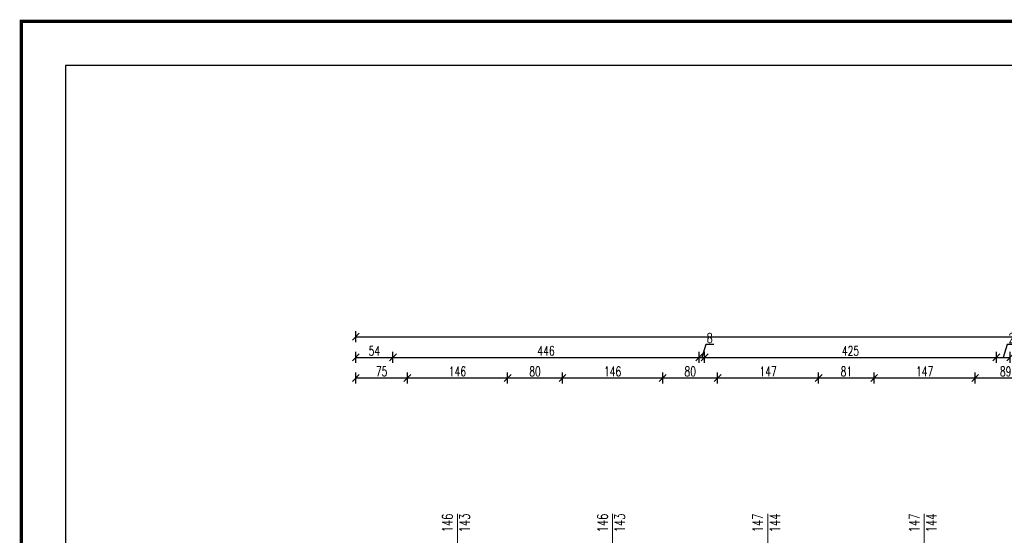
# Model space of a CAD drawing. Header units: inches. Extents: x 4551 to 8756, y -20806 to 359.
# Tile 9 of 35: x 4551 to 5986, y -7452 to -6701. Entities that reach past the tile are written whole.
import ezdxf

# ---------------------------------------------------------------- set-up
doc = ezdxf.new("R2010")
doc.units = ezdxf.units.IN
doc.header["$MEASUREMENT"] = 0
doc.layers.add('A_opisy-stolarka', color=7, linetype='Continuous', lineweight=9)
doc.layers.add('K-WYMIARY', color=150, linetype='Continuous', lineweight=5)
doc.styles.add('standard_1', font='romans.shx', dxfattribs={"width": 0.7})
doc.dimstyles.new('ISO-100', dxfattribs={"dimtxt": 15, "dimasz": 10, "dimexe": 8, "dimexo": 0.425, "dimgap": 2.5, "dimtad": 1, "dimdec": 1, "dimrnd": 0.5, "dimtxsty": 'standard_1', "dimblk": 'OBLIQUE', "dimcen": 10, "dimadec": 0, "dimazin": 0, "dimtfac": 1, "dimtdec": 0, "dimtmove": 0, "dimatfit": 3, "dimldrblk": 'OBLIQUE', "dimfxl": 8, "dimfxlon": 1, "dimarcsym": 0})

# ---------------------------------------------------------------- blocks, each defined once
blk = doc.blocks.new('_Oblique')
at = {"color": 0, "linetype": 'ByBlock', "lineweight": -2}
blk.add_line((-0.5, -0.5), (0.5, 0.5), dxfattribs=at)
blk = doc.blocks.new('*D63')
at = {"layer": 'Defpoints', "color": 0}
for p in [(5116.1, -7222.6), (5041.1, -7392.2), (5116.1, -7392.2)]:
    blk.add_point(p, dxfattribs=at)
at = {"layer": 'K-WYMIARY', "color": 0, "lineweight": -2}
for p, q in [((5041.1, -7230.6), (5041.1, -7214.6)), ((5041.1, -7222.6), (5116.1, -7222.6)), ((5116.1, -7230.6), (5116.1, -7214.6))]:
    blk.add_line(p, q, dxfattribs=at)
at = {"layer": 'K-WYMIARY', "color": 0, "lineweight": -2, "xscale": 10, "yscale": 10, "zscale": 10, "rotation": 180}
blk.add_blockref('_Oblique', (5041.1, -7222.6), dxfattribs=at)
at = {"layer": 'K-WYMIARY', "color": 0, "lineweight": -2, "xscale": 10, "yscale": 10, "zscale": 10}
blk.add_blockref('_Oblique', (5116.1, -7222.6), dxfattribs=at)
at = {"layer": 'K-WYMIARY', "color": 0, "insert": (5078.6, -7213.1), "char_height": 14, "attachment_point": 5, "style": 'standard_1'}
blk.add_mtext('75', dxfattribs=at)
blk = doc.blocks.new('*D64')
at = {"layer": 'Defpoints', "color": 0}
for p in [(5262.1, -7222.6), (5116.1, -7392.2), (5262.1, -7392.2)]:
    blk.add_point(p, dxfattribs=at)
at = {"layer": 'K-WYMIARY', "color": 0, "lineweight": -2}
for p, q in [((5116.1, -7230.6), (5116.1, -7214.6)), ((5116.1, -7222.6), (5262.1, -7222.6)), ((5262.1, -7230.6), (5262.1, -7214.6))]:
    blk.add_line(p, q, dxfattribs=at)
at = {"layer": 'K-WYMIARY', "color": 0, "lineweight": -2, "xscale": 10, "yscale": 10, "zscale": 10, "rotation": 180}
blk.add_blockref('_Oblique', (5116.1, -7222.6), dxfattribs=at)
at = {"layer": 'K-WYMIARY', "color": 0, "lineweight": -2, "xscale": 10, "yscale": 10, "zscale": 10}
blk.add_blockref('_Oblique', (5262.1, -7222.6), dxfattribs=at)
at = {"layer": 'K-WYMIARY', "color": 0, "insert": (5189.1, -7213.1), "char_height": 14, "attachment_point": 5, "style": 'standard_1'}
blk.add_mtext('146', dxfattribs=at)
blk = doc.blocks.new('*D65')
at = {"layer": 'Defpoints', "color": 0}
for p in [(5342.1, -7222.6), (5262.1, -7392.2), (5342.1, -7392.2)]:
    blk.add_point(p, dxfattribs=at)
at = {"layer": 'K-WYMIARY', "color": 0, "lineweight": -2}
for p, q in [((5262.1, -7230.6), (5262.1, -7214.6)), ((5262.1, -7222.6), (5342.1, -7222.6)), ((5342.1, -7230.6), (5342.1, -7214.6))]:
    blk.add_line(p, q, dxfattribs=at)
at = {"layer": 'K-WYMIARY', "color": 0, "lineweight": -2, "xscale": 10, "yscale": 10, "zscale": 10, "rotation": 180}
blk.add_blockref('_Oblique', (5262.1, -7222.6), dxfattribs=at)
at = {"layer": 'K-WYMIARY', "color": 0, "lineweight": -2, "xscale": 10, "yscale": 10, "zscale": 10}
blk.add_blockref('_Oblique', (5342.1, -7222.6), dxfattribs=at)
at = {"layer": 'K-WYMIARY', "color": 0, "insert": (5302.1, -7213.1), "char_height": 14, "attachment_point": 5, "style": 'standard_1'}
blk.add_mtext('80', dxfattribs=at)
blk = doc.blocks.new('*D66')
at = {"layer": 'Defpoints', "color": 0}
for p in [(5488.1, -7222.6), (5342.1, -7392.2), (5488.1, -7392.2)]:
    blk.add_point(p, dxfattribs=at)
at = {"layer": 'K-WYMIARY', "color": 0, "lineweight": -2}
for p, q in [((5342.1, -7230.6), (5342.1, -7214.6)), ((5342.1, -7222.6), (5488.1, -7222.6)), ((5488.1, -7230.6), (5488.1, -7214.6))]:
    blk.add_line(p, q, dxfattribs=at)
at = {"layer": 'K-WYMIARY', "color": 0, "lineweight": -2, "xscale": 10, "yscale": 10, "zscale": 10, "rotation": 180}
blk.add_blockref('_Oblique', (5342.1, -7222.6), dxfattribs=at)
at = {"layer": 'K-WYMIARY', "color": 0, "lineweight": -2, "xscale": 10, "yscale": 10, "zscale": 10}
blk.add_blockref('_Oblique', (5488.1, -7222.6), dxfattribs=at)
at = {"layer": 'K-WYMIARY', "color": 0, "insert": (5415.1, -7213.1), "char_height": 14, "attachment_point": 5, "style": 'standard_1'}
blk.add_mtext('146', dxfattribs=at)
blk = doc.blocks.new('*D67')
at = {"layer": 'Defpoints', "color": 0}
for p in [(5568.1, -7222.6), (5488.1, -7392.2), (5568.1, -7392.2)]:
    blk.add_point(p, dxfattribs=at)
at = {"layer": 'K-WYMIARY', "color": 0, "lineweight": -2}
for p, q in [((5488.1, -7230.6), (5488.1, -7214.6)), ((5488.1, -7222.6), (5568.1, -7222.6)), ((5568.1, -7230.6), (5568.1, -7214.6))]:
    blk.add_line(p, q, dxfattribs=at)
at = {"layer": 'K-WYMIARY', "color": 0, "lineweight": -2, "xscale": 10, "yscale": 10, "zscale": 10, "rotation": 180}
blk.add_blockref('_Oblique', (5488.1, -7222.6), dxfattribs=at)
at = {"layer": 'K-WYMIARY', "color": 0, "lineweight": -2, "xscale": 10, "yscale": 10, "zscale": 10}
blk.add_blockref('_Oblique', (5568.1, -7222.6), dxfattribs=at)
at = {"layer": 'K-WYMIARY', "color": 0, "insert": (5528.1, -7213.1), "char_height": 14, "attachment_point": 5, "style": 'standard_1'}
blk.add_mtext('80', dxfattribs=at)
blk = doc.blocks.new('*D68')
at = {"layer": 'Defpoints', "color": 0}
for p in [(5715.1, -7222.6), (5568.1, -7392.2), (5715.1, -7392.2)]:
    blk.add_point(p, dxfattribs=at)
at = {"layer": 'K-WYMIARY', "color": 0, "lineweight": -2}
for p, q in [((5568.1, -7230.6), (5568.1, -7214.6)), ((5568.1, -7222.6), (5715.1, -7222.6)), ((5715.1, -7230.6), (5715.1, -7214.6))]:
    blk.add_line(p, q, dxfattribs=at)
at = {"layer": 'K-WYMIARY', "color": 0, "lineweight": -2, "xscale": 10, "yscale": 10, "zscale": 10, "rotation": 180}
blk.add_blockref('_Oblique', (5568.1, -7222.6), dxfattribs=at)
at = {"layer": 'K-WYMIARY', "color": 0, "lineweight": -2, "xscale": 10, "yscale": 10, "zscale": 10}
blk.add_blockref('_Oblique', (5715.1, -7222.6), dxfattribs=at)
at = {"layer": 'K-WYMIARY', "color": 0, "insert": (5641.6, -7213.1), "char_height": 14, "attachment_point": 5, "style": 'standard_1'}
blk.add_mtext('147', dxfattribs=at)
blk = doc.blocks.new('*D69')
at = {"layer": 'Defpoints', "color": 0}
for p in [(5796.1, -7222.6), (5715.1, -7392.2), (5796.1, -7392)]:
    blk.add_point(p, dxfattribs=at)
at = {"layer": 'K-WYMIARY', "color": 0, "lineweight": -2}
for p, q in [((5715.1, -7230.6), (5715.1, -7214.6)), ((5715.1, -7222.6), (5796.1, -7222.6)), ((5796.1, -7230.6), (5796.1, -7214.6))]:
    blk.add_line(p, q, dxfattribs=at)
at = {"layer": 'K-WYMIARY', "color": 0, "lineweight": -2, "xscale": 10, "yscale": 10, "zscale": 10, "rotation": 180}
blk.add_blockref('_Oblique', (5715.1, -7222.6), dxfattribs=at)
at = {"layer": 'K-WYMIARY', "color": 0, "lineweight": -2, "xscale": 10, "yscale": 10, "zscale": 10}
blk.add_blockref('_Oblique', (5796.1, -7222.6), dxfattribs=at)
at = {"layer": 'K-WYMIARY', "color": 0, "insert": (5755.6, -7213.1), "char_height": 14, "attachment_point": 5, "style": 'standard_1'}
blk.add_mtext('81', dxfattribs=at)
blk = doc.blocks.new('*D70')
at = {"layer": 'Defpoints', "color": 0}
for p in [(5943.1, -7222.6), (5796.1, -7392), (5943.1, -7392.2)]:
    blk.add_point(p, dxfattribs=at)
at = {"layer": 'K-WYMIARY', "color": 0, "lineweight": -2}
for p, q in [((5796.1, -7230.6), (5796.1, -7214.6)), ((5796.1, -7222.6), (5943.1, -7222.6)), ((5943.1, -7230.6), (5943.1, -7214.6))]:
    blk.add_line(p, q, dxfattribs=at)
at = {"layer": 'K-WYMIARY', "color": 0, "lineweight": -2, "xscale": 10, "yscale": 10, "zscale": 10, "rotation": 180}
blk.add_blockref('_Oblique', (5796.1, -7222.6), dxfattribs=at)
at = {"layer": 'K-WYMIARY', "color": 0, "lineweight": -2, "xscale": 10, "yscale": 10, "zscale": 10}
blk.add_blockref('_Oblique', (5943.1, -7222.6), dxfattribs=at)
at = {"layer": 'K-WYMIARY', "color": 0, "insert": (5869.6, -7213.1), "char_height": 14, "attachment_point": 5, "style": 'standard_1'}
blk.add_mtext('147', dxfattribs=at)
blk = doc.blocks.new('*D71')
at = {"layer": 'Defpoints', "color": 0}
for p in [(6032.1, -7222.6), (5943.1, -7392.2), (6032.1, -7392.2)]:
    blk.add_point(p, dxfattribs=at)
at = {"layer": 'K-WYMIARY', "color": 0, "lineweight": -2}
for p, q in [((5943.1, -7230.6), (5943.1, -7214.6)), ((5943.1, -7222.6), (6032.1, -7222.6)), ((6032.1, -7230.6), (6032.1, -7214.6))]:
    blk.add_line(p, q, dxfattribs=at)
at = {"layer": 'K-WYMIARY', "color": 0, "lineweight": -2, "xscale": 10, "yscale": 10, "zscale": 10, "rotation": 180}
blk.add_blockref('_Oblique', (5943.1, -7222.6), dxfattribs=at)
at = {"layer": 'K-WYMIARY', "color": 0, "lineweight": -2, "xscale": 10, "yscale": 10, "zscale": 10}
blk.add_blockref('_Oblique', (6032.1, -7222.6), dxfattribs=at)
at = {"layer": 'K-WYMIARY', "color": 0, "insert": (5987.6, -7213.1), "char_height": 14, "attachment_point": 5, "style": 'standard_1'}
blk.add_mtext('89', dxfattribs=at)
blk = doc.blocks.new('*D82')
at = {"layer": 'Defpoints', "color": 0}
for p in [(5095.1, -7192.6), (5041.1, -7392.2), (5095.1, -7446.2)]:
    blk.add_point(p, dxfattribs=at)
at = {"layer": 'K-WYMIARY', "color": 0, "lineweight": -2}
for p, q in [((5041.1, -7200.6), (5041.1, -7184.6)), ((5095.1, -7200.6), (5095.1, -7184.6)), ((5041.1, -7192.6), (5095.1, -7192.6))]:
    blk.add_line(p, q, dxfattribs=at)
at = {"layer": 'K-WYMIARY', "color": 0, "lineweight": -2, "xscale": 10, "yscale": 10, "zscale": 10, "rotation": 180}
blk.add_blockref('_Oblique', (5041.1, -7192.6), dxfattribs=at)
at = {"layer": 'K-WYMIARY', "color": 0, "lineweight": -2, "xscale": 10, "yscale": 10, "zscale": 10}
blk.add_blockref('_Oblique', (5095.1, -7192.6), dxfattribs=at)
at = {"layer": 'K-WYMIARY', "color": 0, "insert": (5068.1, -7183.1), "char_height": 14, "attachment_point": 5, "style": 'standard_1'}
blk.add_mtext('54', dxfattribs=at)
blk = doc.blocks.new('*D83')
at = {"layer": 'Defpoints', "color": 0}
for p in [(5541.1, -7192.6), (5095.1, -7446.2), (5541.1, -7446.2)]:
    blk.add_point(p, dxfattribs=at)
at = {"layer": 'K-WYMIARY', "color": 0, "lineweight": -2}
for p, q in [((5095.1, -7200.6), (5095.1, -7184.6)), ((5541.1, -7200.6), (5541.1, -7184.6)), ((5095.1, -7192.6), (5541.1, -7192.6))]:
    blk.add_line(p, q, dxfattribs=at)
at = {"layer": 'K-WYMIARY', "color": 0, "lineweight": -2, "xscale": 10, "yscale": 10, "zscale": 10, "rotation": 180}
blk.add_blockref('_Oblique', (5095.1, -7192.6), dxfattribs=at)
at = {"layer": 'K-WYMIARY', "color": 0, "lineweight": -2, "xscale": 10, "yscale": 10, "zscale": 10}
blk.add_blockref('_Oblique', (5541.1, -7192.6), dxfattribs=at)
at = {"layer": 'K-WYMIARY', "color": 0, "insert": (5318.1, -7183.1), "char_height": 14, "attachment_point": 5, "style": 'standard_1'}
blk.add_mtext('446', dxfattribs=at)
blk = doc.blocks.new('*D84')
at = {"layer": 'Defpoints', "color": 0}
for p in [(5549.1, -7192.6), (5541.1, -7446.2), (5549.1, -7446.2)]:
    blk.add_point(p, dxfattribs=at)
at = {"layer": 'K-WYMIARY', "color": 0, "lineweight": -2}
for p, q in [((5541.1, -7200.6), (5541.1, -7184.6)), ((5550.8, -7173.9), (5545.1, -7192.6)), ((5549.1, -7200.6), (5549.1, -7184.6)), ((5562.3, -7173.9), (5550.8, -7173.9)), ((5541.1, -7192.6), (5549.1, -7192.6))]:
    blk.add_line(p, q, dxfattribs=at)
at = {"layer": 'K-WYMIARY', "color": 0, "lineweight": -2, "xscale": 10, "yscale": 10, "zscale": 10, "rotation": 180}
blk.add_blockref('_Oblique', (5541.1, -7192.6), dxfattribs=at)
at = {"layer": 'K-WYMIARY', "color": 0, "lineweight": -2, "xscale": 10, "yscale": 10, "zscale": 10}
blk.add_blockref('_Oblique', (5549.1, -7192.6), dxfattribs=at)
at = {"layer": 'K-WYMIARY', "color": 0, "insert": (5556.5, -7164.4), "char_height": 14, "attachment_point": 5, "style": 'standard_1'}
blk.add_mtext('8', dxfattribs=at)
blk = doc.blocks.new('*D85')
at = {"layer": 'Defpoints', "color": 0}
for p in [(5974.1, -7192.6), (5549.1, -7446.2), (5974.1, -7446.2)]:
    blk.add_point(p, dxfattribs=at)
at = {"layer": 'K-WYMIARY', "color": 0, "lineweight": -2}
for p, q in [((5549.1, -7200.6), (5549.1, -7184.6)), ((5974.1, -7200.6), (5974.1, -7184.6)), ((5549.1, -7192.6), (5974.1, -7192.6))]:
    blk.add_line(p, q, dxfattribs=at)
at = {"layer": 'K-WYMIARY', "color": 0, "lineweight": -2, "xscale": 10, "yscale": 10, "zscale": 10, "rotation": 180}
blk.add_blockref('_Oblique', (5549.1, -7192.6), dxfattribs=at)
at = {"layer": 'K-WYMIARY', "color": 0, "lineweight": -2, "xscale": 10, "yscale": 10, "zscale": 10}
blk.add_blockref('_Oblique', (5974.1, -7192.6), dxfattribs=at)
at = {"layer": 'K-WYMIARY', "color": 0, "insert": (5761.6, -7183.1), "char_height": 14, "attachment_point": 5, "style": 'standard_1'}
blk.add_mtext('425', dxfattribs=at)
blk = doc.blocks.new('*D86')
at = {"layer": 'Defpoints', "color": 0}
for p in [(5994.1, -7192.6), (5974.1, -7446.2), (5994.1, -7446.2)]:
    blk.add_point(p, dxfattribs=at)
at = {"layer": 'K-WYMIARY', "color": 0, "lineweight": -2}
for p, q in [((5974.1, -7200.6), (5974.1, -7184.6)), ((5989.8, -7173.9), (5984.1, -7192.6)), ((6010.6, -7173.9), (5989.8, -7173.9)), ((5994.1, -7200.6), (5994.1, -7184.6)), ((5974.1, -7192.6), (5994.1, -7192.6))]:
    blk.add_line(p, q, dxfattribs=at)
at = {"layer": 'K-WYMIARY', "color": 0, "lineweight": -2, "xscale": 10, "yscale": 10, "zscale": 10, "rotation": 180}
blk.add_blockref('_Oblique', (5974.1, -7192.6), dxfattribs=at)
at = {"layer": 'K-WYMIARY', "color": 0, "lineweight": -2, "xscale": 10, "yscale": 10, "zscale": 10}
blk.add_blockref('_Oblique', (5994.1, -7192.6), dxfattribs=at)
at = {"layer": 'K-WYMIARY', "color": 0, "insert": (6000.2, -7164.4), "char_height": 14, "attachment_point": 5, "style": 'standard_1'}
blk.add_mtext('20', dxfattribs=at)
blk = doc.blocks.new('*D91')
at = {"layer": 'Defpoints', "color": 0}
for p in [(7379.1, -7162.6), (5041.1, -7362.2), (7379.1, -7362.2)]:
    blk.add_point(p, dxfattribs=at)
at = {"layer": 'K-WYMIARY', "color": 0, "lineweight": -2}
for p, q in [((5041.1, -7170.6), (5041.1, -7154.6)), ((7379.1, -7170.6), (7379.1, -7154.6)), ((5041.1, -7162.6), (7379.1, -7162.6))]:
    blk.add_line(p, q, dxfattribs=at)
at = {"layer": 'K-WYMIARY', "color": 0, "lineweight": -2, "xscale": 10, "yscale": 10, "zscale": 10, "rotation": 180}
blk.add_blockref('_Oblique', (5041.1, -7162.6), dxfattribs=at)
at = {"layer": 'K-WYMIARY', "color": 0, "lineweight": -2, "xscale": 10, "yscale": 10, "zscale": 10}
blk.add_blockref('_Oblique', (7379.1, -7162.6), dxfattribs=at)
at = {"layer": 'K-WYMIARY', "color": 0, "insert": (6210.1, -7153.1), "char_height": 14, "attachment_point": 5, "style": 'standard_1'}
blk.add_mtext('2338', dxfattribs=at)

msp = doc.modelspace()

# ---------------------------------------------------------------- linework, layer by layer
at = {"color": 2, "transparency": 33554687, "const_width": 5}
msp.add_lwpolyline([(4553.95, -9673.45), (8753.95, -9673.45), (8753.95, -6703.45), (4553.95, -6703.45)], close=True, dxfattribs=at)
at = {"transparency": 33554559}
msp.add_lwpolyline([(4617.95, -9609.45), (8689.95, -9609.45), (8689.95, -6767.45), (4617.95, -6767.45)], close=True, dxfattribs=at)
at = {"layer": 'A_opisy-stolarka'}
for p, q in [((5189.13, -7534.8), (5189.13, -7420.33)), ((5415.13, -7534.8), (5415.13, -7420.33)), ((5641.13, -7534.8), (5641.13, -7420.33)), ((5869.13, -7534.8), (5869.13, -7420.33))]:
    msp.add_line(p, q, dxfattribs=at)

# ---------------------------------------------------------------- texts
at = {"layer": 'A_opisy-stolarka', "char_height": 15, "width": 86.1308, "attachment_point": 1, "rotation": 90, "style": 'standard_1'}
for s, insert in [('146\\P143', (5166.92, -7447.23)), ('146\\P143', (5392.92, -7447.23)), ('147\\P144', (5618.92, -7447.23)), ('147\\P144', (5846.92, -7447.23))]:
    msp.add_mtext(s, dxfattribs=dict(at, insert=insert))

# ---------------------------------------------------------------- dimensions: what is measured, and where the dimension line sits
at = {"layer": 'K-WYMIARY'}
for base, p1, p2, override, picture, middle in [((7379.13, -7162.62), (5041.13, -7362.17), (7379.13, -7362.17), {"dimtxt": 14, "dimblk": 'Oblique', "dimtmove": 1}, '*D91', (6210.13, -7153.12)), ((5549.13, -7192.62), (5541.13, -7446.17), (5549.13, -7446.17), {"dimtxt": 14, "dimtmove": 1}, '*D84', (5553.26, -7164.37)), ((5994.13, -7192.62), (5974.13, -7446.17), (5994.13, -7446.17), {"dimtxt": 14, "dimtmove": 1}, '*D86', (5992.26, -7164.37)), ((5095.13, -7192.62), (5041.13, -7392.17), (5095.13, -7446.17), {"dimtxt": 14, "dimblk": 'Oblique', "dimtmove": 1}, '*D82', (5068.13, -7183.12)), ((5541.13, -7192.62), (5095.13, -7446.17), (5541.13, -7446.17), {"dimtxt": 14, "dimtmove": 1}, '*D83', (5318.13, -7183.12)), ((5974.13, -7192.62), (5549.13, -7446.17), (5974.13, -7446.17), {"dimtxt": 14, "dimtmove": 1}, '*D85', (5761.63, -7183.12)), ((5116.13, -7222.62), (5041.13, -7392.17), (5116.13, -7392.17), {"dimtxt": 14, "dimblk": 'Oblique'}, '*D63', (5078.63, -7213.12)), ((5262.13, -7222.62), (5116.13, -7392.17), (5262.13, -7392.17), {"dimtxt": 14, "dimtmove": 1}, '*D64', (5189.13, -7213.12)), ((5342.13, -7222.62), (5262.13, -7392.17), (5342.13, -7392.17), {"dimtxt": 14, "dimtmove": 1}, '*D65', (5302.13, -7213.12)), ((5488.13, -7222.62), (5342.13, -7392.17), (5488.13, -7392.17), {"dimtxt": 14, "dimtmove": 1}, '*D66', (5415.13, -7213.12)), ((5568.13, -7222.62), (5488.13, -7392.17), (5568.13, -7392.17), {"dimtxt": 14, "dimtmove": 1}, '*D67', (5528.13, -7213.12)), ((5715.13, -7222.62), (5568.13, -7392.17), (5715.13, -7392.17), {"dimtxt": 14, "dimtmove": 1}, '*D68', (5641.63, -7213.12)), ((5796.13, -7222.62), (5715.13, -7392.17), (5796.13, -7392.04), {"dimtxt": 14, "dimtmove": 1}, '*D69', (5755.63, -7213.12)), ((5943.13, -7222.62), (5796.13, -7392.04), (5943.13, -7392.18), {"dimtxt": 14, "dimtmove": 1}, '*D70', (5869.63, -7213.12)), ((6032.13, -7222.62), (5943.13, -7392.18), (6032.13, -7392.17), {"dimtxt": 14, "dimtmove": 1}, '*D71', (5987.63, -7213.12))]:
    dim = msp.add_linear_dim(base=base, p1=p1, p2=p2, dimstyle='ISO-100', override=override, dxfattribs=at)
    dim.commit()
    dim.dimension.update_dxf_attribs({"geometry": picture, "text_midpoint": middle})

doc.saveas('drawing.dxf')
